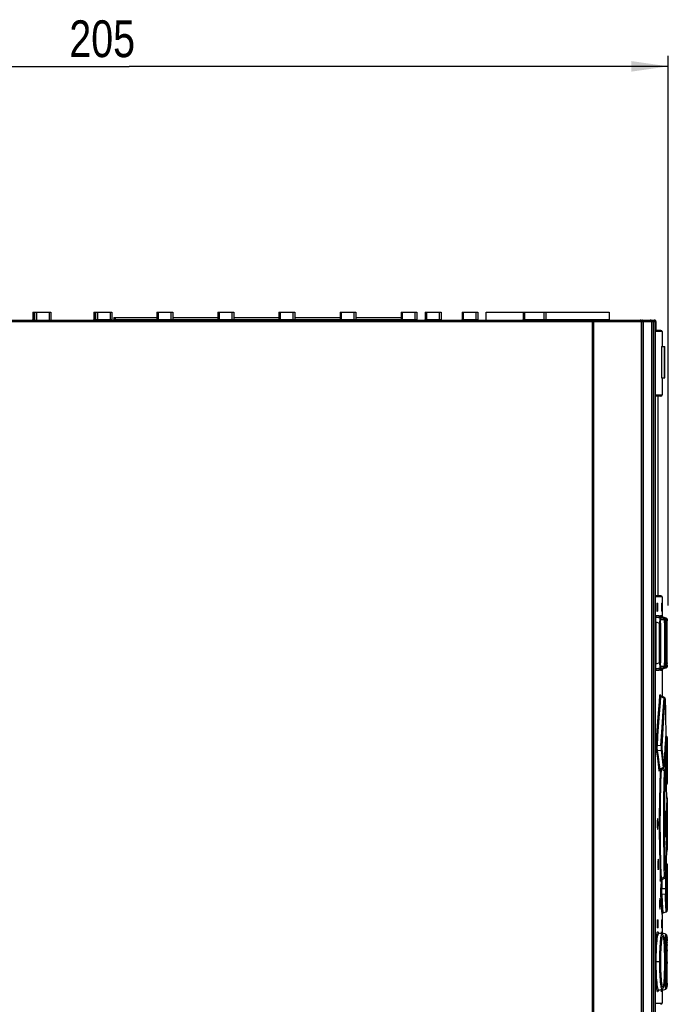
# Model space of a CAD drawing. Extents: x 0 to 594, y 0 to 420.
# Tile 14 of 41: x 258 to 319, y 218 to 312. Entities that reach past the tile are written whole.
import ezdxf

# ---------------------------------------------------------------- set-up
doc = ezdxf.new("R2010")
doc.units = 0
doc.header["$LTSCALE"] = 32.67
doc.layers.get('0').update_dxf_attribs({"linetype": 'CONTINUOUS'})
doc.styles.get("Standard").update_dxf_attribs({"font": 'txt', "width": 0.8})
doc.dimstyles.get("Standard").update_dxf_attribs({"dimtxt": 2.5, "dimasz": 2.5, "dimexe": 1.25, "dimexo": 0.625, "dimtad": 1, "dimcen": 2.5, "dimazin": 3, "dimtfac": 1, "dimtmove": 0, "dimatfit": 3})

# ---------------------------------------------------------------- blocks, each defined once
blk = doc.blocks.new('_FILLED')
at = {"color": 0, "linetype": 'BYBLOCK'}
blk.add_solid([(0, 0), (-1, 0.143), (-1, -0.143)], dxfattribs=at)
blk = doc.blocks.new('*D5')
at = {"color": 2, "linetype": 'CONTINUOUS'}
for p, q in [((216.973, 290.733), (216.973, 308.231)), ((319.473, 255.973), (319.473, 308.231)), ((216.973, 307.231), (268.223, 307.231)), ((319.473, 307.231), (268.223, 307.231))]:
    blk.add_line(p, q, dxfattribs=at)
at = {"color": 2, "linetype": 'CONTINUOUS', "xscale": 3.5, "yscale": 3.5, "zscale": 3.5, "rotation": 180}
blk.add_blockref('_FILLED', (216.973, 307.231), dxfattribs=at)
at = {"color": 2, "linetype": 'CONTINUOUS', "xscale": 3.5, "yscale": 3.5, "zscale": 3.5}
blk.add_blockref('_FILLED', (319.473, 307.231), dxfattribs=at)
at = {"color": 5, "linetype": 'CONTINUOUS', "width": 0.8}
blk.add_text('205', height=3.5, dxfattribs=at).set_placement((262.543, 308.106))

msp = doc.modelspace()

# ---------------------------------------------------------------- linework, layer by layer
at = {"color": 7, "linetype": 'CONTINUOUS'}
for p, q in [((259.073, 283.865), (259.073, 283.165)), ((259.073, 283.865), (260.773, 283.865)), ((259.273, 283.115), (259.273, 283.865)), ((260.773, 283.865), (260.773, 283.115)), ((264.873, 283.865), (264.873, 283.165)), ((264.873, 283.865), (266.573, 283.865)), ((265.073, 283.115), (265.073, 283.865)), ((266.573, 283.865), (266.573, 283.165)), ((270.873, 283.865), (270.873, 283.165)), ((270.873, 283.865), (272.373, 283.865)), ((272.373, 283.865), (272.373, 283.165)), ((276.673, 283.865), (276.673, 283.165)), ((276.673, 283.865), (278.173, 283.865)), ((278.173, 283.865), (278.173, 283.165)), ((282.473, 283.865), (282.473, 283.165)), ((282.473, 283.865), (283.973, 283.865)), ((283.973, 283.865), (283.973, 283.165)), ((288.273, 283.865), (288.273, 283.165)), ((288.273, 283.865), (289.773, 283.865)), ((289.773, 283.865), (289.773, 283.165)), ((294.073, 283.865), (294.073, 283.165)), ((294.073, 283.865), (295.573, 283.865)), ((295.573, 283.865), (295.573, 283.165)), ((296.373, 283.865), (296.373, 283.165)), ((296.373, 283.865), (297.873, 283.865)), ((297.873, 283.865), (297.873, 283.165)), ((299.873, 283.865), (299.873, 283.165)), ((299.873, 283.865), (301.373, 283.865)), ((301.373, 283.865), (301.373, 283.165)), ((302.173, 283.115), (302.173, 283.865)), ((302.173, 283.865), (313.847, 283.865)), ((305.673, 283.865), (305.673, 283.165)), ((313.849, 283.865), (313.849, 283.165)), ((218.973, 283.115), (318.164, 283.115)), ((266.788, 283.365), (266.788, 283.165)), ((266.788, 283.365), (270.873, 283.365)), ((272.373, 283.365), (276.673, 283.365)), ((278.173, 283.365), (282.473, 283.365)), ((283.973, 283.365), (288.273, 283.365)), ((289.773, 283.365), (294.073, 283.365)), ((316.924, 161.858), (316.924, 282.99)), ((317.893, 161.868), (317.893, 282.99)), ((318.203, 283.108), (318.164, 283.115)), ((318.26, 283.011), (318.261, 282.99)), ((318.261, 217.004), (318.261, 282.99)), ((318.283, 283.029), (318.265, 283.064)), ((318.289, 282.99), (318.283, 283.029)), ((318.289, 282.99), (318.289, 282.115)), ((318.778, 282.115), (318.261, 282.115)), ((318.878, 282.015), (318.878, 280.615)), ((318.828, 280.615), (318.828, 277.615)), ((318.828, 280.615), (319.128, 280.615)), ((319.128, 277.615), (319.128, 280.615)), ((318.828, 277.615), (319.128, 277.615)), ((318.878, 277.615), (318.878, 275.99)), ((318.778, 275.89), (318.261, 275.89)), ((318.503, 256.89), (318.503, 275.89)), ((318.778, 256.89), (318.261, 256.89)), ((318.878, 256.79), (318.878, 254.975)), ((318.396, 256.14), (318.395, 256.09)), ((318.395, 256.09), (318.395, 255.54)), ((318.403, 256.19), (318.486, 256.19)), ((318.442, 256.139), (318.439, 256.176)), ((318.443, 256.09), (318.442, 256.139)), ((318.442, 255.49), (318.443, 255.54)), ((318.443, 256.09), (318.443, 255.54)), ((318.493, 255.54), (318.493, 256.09)), ((318.814, 256.14), (318.813, 256.09)), ((318.813, 256.09), (318.813, 255.54)), ((318.816, 256.19), (318.844, 256.19)), ((318.845, 256.176), (318.844, 256.19)), ((318.845, 256.14), (318.845, 256.176)), ((318.846, 256.09), (318.845, 256.14)), ((318.845, 255.489), (318.846, 255.54)), ((318.846, 255.54), (318.846, 256.09)), ((318.349, 254.879), (318.703, 254.879)), ((318.665, 254.768), (318.349, 254.879)), ((318.486, 255.44), (318.403, 255.44)), ((319.002, 254.768), (318.704, 254.879)), ((318.815, 255.453), (318.816, 255.44)), ((318.844, 255.44), (318.816, 255.44)), ((318.853, 254.879), (318.97, 254.879)), ((319.161, 254.768), (318.853, 254.879)), ((319.272, 254.768), (318.97, 254.879)), ((319.042, 254.745), (319.001, 254.768)), ((319.372, 254.575), (319.372, 254.602)), ((319.119, 254.329), (319.119, 250.538)), ((319.373, 254.52), (319.372, 254.575)), ((319.373, 254.418), (319.373, 254.52)), ((319.373, 250.463), (319.373, 254.418)), ((318.349, 249.951), (318.665, 250.061)), ((318.703, 249.951), (318.349, 249.951)), ((319.002, 250.062), (318.704, 249.951)), ((318.853, 249.951), (319.161, 250.061)), ((318.97, 249.951), (318.853, 249.951)), ((318.916, 249.917), (318.936, 249.933)), ((318.936, 249.933), (318.96, 249.946)), ((318.96, 249.946), (318.97, 249.95)), ((319.272, 250.061), (318.97, 249.95)), ((319.001, 250.061), (319.041, 250.083)), ((319.372, 250.266), (319.373, 250.324)), ((319.373, 250.324), (319.373, 250.463)), ((318.619, 249.866), (318.618, 249.864)), ((318.878, 249.854), (318.878, 247.339)), ((318.701, 247.477), (318.699, 247.482)), ((319.108, 247.222), (318.773, 247.393)), ((319.195, 247.041), (319.194, 247.067)), ((319.197, 247.015), (319.195, 247.045)), ((319.197, 246.995), (319.197, 247.018)), ((319.28, 243.569), (319.251, 243.579)), ((319.269, 243.871), (319.271, 243.913)), ((319.271, 243.913), (319.272, 243.966)), ((319.378, 243.428), (319.375, 243.461)), ((319.378, 243.42), (319.377, 241.369)), ((319.11, 240.735), (319.148, 241.62)), ((319.377, 241.369), (319.373, 240.985)), ((319.373, 240.985), (319.373, 240.94)), ((319.373, 240.94), (319.373, 240.864)), ((319.378, 240.815), (319.378, 239.752)), ((318.677, 240.366), (318.687, 240.372)), ((318.687, 240.372), (319.018, 240.535)), ((319.155, 240.379), (318.941, 240.497)), ((319.271, 239.428), (319.239, 240.195)), ((319.378, 239.752), (319.358, 239.082)), ((319.301, 238.597), (319.271, 239.428)), ((319.289, 238.928), (319.305, 238.94)), ((319.358, 239.071), (319.358, 239.078)), ((319.358, 239.062), (319.358, 239.075)), ((319.324, 237.824), (319.301, 238.597)), ((319.326, 237.645), (319.314, 236.841)), ((319.378, 237.677), (319.377, 237.701)), ((319.378, 237.677), (319.378, 232.752)), ((319.261, 236.46), (319.26, 236.435)), ((319.263, 236.465), (319.261, 236.46)), ((319.263, 236.463), (319.263, 236.465)), ((319.267, 234.065), (319.267, 236.365)), ((319.208, 235.144), (319.244, 234.377)), ((319.217, 235.471), (319.217, 234.958)), ((319.244, 234.377), (319.26, 233.994)), ((319.266, 234.019), (319.267, 234.065)), ((319.307, 234.388), (319.314, 233.589)), ((319.26, 233.994), (319.261, 233.969)), ((319.261, 233.969), (319.263, 233.965)), ((319.325, 232.638), (319.339, 232.651)), ((319.377, 232.734), (319.378, 232.752)), ((319.358, 231.347), (319.378, 230.678)), ((319.239, 230.234), (319.271, 231.007)), ((319.378, 230.678), (319.378, 229.615)), ((318.785, 229.843), (318.81, 229.86)), ((318.81, 229.86), (319.155, 230.05)), ((319.373, 229.565), (319.373, 229.515)), ((319.373, 229.515), (319.373, 229.465)), ((319.373, 229.465), (319.377, 229.061)), ((319.377, 229.061), (319.378, 227.009)), ((318.878, 226.61), (318.878, 224.862)), ((318.977, 226.751), (319.28, 226.861)), ((318.42, 226.04), (318.419, 225.99)), ((318.419, 225.99), (318.419, 225.44)), ((318.427, 226.09), (318.508, 226.09)), ((318.464, 226.04), (318.461, 226.076)), ((318.465, 225.99), (318.464, 226.04)), ((318.465, 225.99), (318.465, 225.44)), ((318.515, 225.44), (318.515, 225.99)), ((318.815, 226.04), (318.815, 225.99)), ((318.815, 225.99), (318.815, 225.44)), ((318.818, 226.09), (318.845, 226.09)), ((318.846, 226.076), (318.845, 226.09)), ((318.847, 226.04), (318.846, 226.076)), ((318.847, 225.99), (318.847, 226.04)), ((318.847, 225.44), (318.847, 225.99)), ((318.423, 225.353), (318.427, 225.34)), ((318.508, 225.34), (318.427, 225.34)), ((318.464, 225.39), (318.465, 225.44)), ((318.52, 224.865), (318.516, 224.872)), ((318.535, 224.851), (318.521, 224.865)), ((318.877, 224.717), (318.574, 224.827)), ((318.816, 225.353), (318.818, 225.34)), ((318.845, 225.34), (318.818, 225.34)), ((318.847, 225.389), (318.847, 225.44)), ((319.234, 224.718), (318.931, 224.828)), ((319.357, 224.286), (319.355, 224.361)), ((319.36, 224.2), (319.357, 224.286)), ((319.362, 224.101), (319.36, 224.2)), ((319.365, 223.926), (319.362, 224.101)), ((319.369, 223.644), (319.365, 223.926)), ((319.372, 223.119), (319.369, 223.644)), ((319.374, 221.935), (319.372, 223.119)), ((319.137, 222.208), (319.134, 222.557)), ((319.137, 222.014), (319.137, 222.208)), ((319.371, 221.001), (319.374, 221.935)), ((319.368, 220.534), (319.371, 221.001)), ((319.358, 219.957), (319.36, 220.056)), ((319.36, 220.056), (319.363, 220.171)), ((319.363, 220.171), (319.365, 220.303)), ((319.365, 220.303), (319.368, 220.534)), ((318.574, 219.402), (318.877, 219.512)), ((318.878, 219.367), (318.878, 218.165)), ((318.932, 219.401), (319.234, 219.511))]:
    msp.add_line(p, q, dxfattribs=at)
at = {"color": 9, "linetype": 'CONTINUOUS'}
for p, q in [((259.223, 283.115), (259.223, 283.865)), ((259.423, 283.865), (259.423, 283.115)), ((260.623, 283.865), (260.623, 283.115)), ((265.023, 283.115), (265.023, 283.865)), ((265.223, 283.865), (265.223, 283.115)), ((266.423, 283.865), (266.423, 283.115)), ((271.023, 283.115), (271.023, 283.865)), ((272.223, 283.115), (272.223, 283.865)), ((276.823, 283.115), (276.823, 283.865)), ((278.023, 283.115), (278.023, 283.865)), ((282.623, 283.115), (282.623, 283.865)), ((283.823, 283.115), (283.823, 283.865)), ((288.423, 283.115), (288.423, 283.865)), ((289.623, 283.115), (289.623, 283.865)), ((294.223, 283.115), (294.223, 283.865)), ((295.423, 283.115), (295.423, 283.865)), ((296.523, 283.115), (296.523, 283.865)), ((297.723, 283.115), (297.723, 283.865)), ((300.023, 283.115), (300.023, 283.865)), ((301.223, 283.115), (301.223, 283.865)), ((305.823, 283.115), (305.823, 283.865)), ((307.687, 283.115), (307.687, 283.865)), ((307.829, 283.865), (307.829, 283.165)), ((218.973, 282.99), (318.289, 282.99)), ((259.073, 283.165), (259.273, 283.165)), ((264.873, 283.165), (266.573, 283.165)), ((266.788, 283.165), (295.573, 283.165)), ((266.938, 283.115), (266.938, 283.365)), ((296.373, 283.165), (297.873, 283.165)), ((299.873, 283.165), (301.373, 283.165)), ((305.673, 283.165), (313.847, 283.165)), ((312.23, 283.115), (312.23, 161.816)), ((312.35, 282.99), (312.35, 161.819)), ((316.905, 283.054), (316.898, 283.064)), ((316.923, 282.99), (316.922, 283.002)), ((317.046, 282.99), (317.046, 161.867)), ((317.086, 282.99), (317.086, 161.868)), ((318.057, 161.771), (318.057, 283.115)), ((318.175, 283.108), (318.136, 283.115)), ((318.164, 283.111), (318.164, 283.115)), ((318.209, 283.091), (318.175, 283.108)), ((318.181, 282.99), (318.181, 161.771)), ((318.237, 283.063), (318.209, 283.091)), ((318.254, 283.028), (318.237, 283.063)), ((318.261, 282.99), (318.254, 283.028)), ((318.878, 282.015), (318.261, 282.015)), ((318.835, 280.615), (318.835, 277.615)), ((319.085, 280.615), (319.085, 277.615)), ((318.265, 275.817), (318.269, 275.866)), ((318.305, 275.99), (318.878, 275.99)), ((318.283, 256.847), (318.292, 256.839)), ((318.292, 256.839), (318.305, 256.79)), ((318.878, 256.79), (318.305, 256.79)), ((318.493, 256.09), (318.443, 256.09)), ((318.443, 255.54), (318.493, 255.54)), ((318.846, 256.09), (318.813, 256.09)), ((318.813, 255.54), (318.846, 255.54)), ((318.261, 255.019), (318.605, 255.019)), ((318.605, 255.02), (318.617, 254.96)), ((318.617, 254.96), (318.651, 254.91)), ((318.651, 254.91), (318.703, 254.879)), ((319, 254.768), (318.665, 254.768)), ((318.703, 254.879), (318.703, 254.879)), ((318.737, 254.866), (318.739, 254.909)), ((318.739, 254.909), (318.746, 254.991)), ((318.746, 254.991), (318.754, 255.02)), ((318.754, 255.02), (318.871, 255.02)), ((318.767, 254.959), (318.754, 255.02)), ((319.098, 254.627), (318.763, 254.627)), ((318.802, 254.91), (318.767, 254.959)), ((318.853, 254.879), (318.802, 254.91)), ((318.871, 255.02), (318.883, 254.961)), ((318.884, 254.96), (318.918, 254.911)), ((318.918, 254.911), (318.97, 254.879)), ((318.97, 254.879), (318.97, 254.879)), ((319.001, 254.768), (319, 254.768)), ((319, 254.768), (319.051, 254.736)), ((319.272, 254.769), (319.161, 254.768)), ((319.37, 254.628), (319.259, 254.628)), ((319.272, 254.768), (319.272, 254.769)), ((319.272, 254.769), (319.322, 254.737)), ((318.261, 254.43), (318.29, 254.43)), ((318.29, 254.43), (318.29, 250.399)), ((318.29, 254.43), (318.633, 254.309)), ((318.633, 250.52), (318.633, 254.309)), ((318.633, 254.309), (318.731, 254.309)), ((318.731, 254.309), (318.731, 250.52)), ((319.119, 254.329), (319.118, 254.291)), ((319.118, 254.291), (319.119, 254.291)), ((319.119, 254.314), (319.147, 254.304)), ((319.147, 250.526), (319.147, 254.304)), ((319.147, 254.304), (319.245, 254.304)), ((319.245, 254.304), (319.245, 250.526)), ((319.373, 254.427), (319.373, 254.418)), ((318.29, 250.399), (318.261, 250.399)), ((318.633, 250.52), (318.29, 250.399)), ((318.731, 250.52), (318.633, 250.52)), ((318.703, 249.951), (318.652, 249.919)), ((318.665, 250.061), (319, 250.061)), ((318.703, 249.95), (318.703, 249.951)), ((318.738, 249.924), (318.737, 249.963)), ((318.746, 249.84), (318.738, 249.924)), ((318.763, 250.202), (319.098, 250.202)), ((318.801, 249.918), (318.853, 249.951)), ((318.97, 249.951), (318.919, 249.919)), ((318.97, 249.95), (318.97, 249.951)), ((319, 250.061), (319.001, 250.061)), ((319.098, 250.202), (319.086, 250.143)), ((319.119, 250.538), (319.118, 250.538)), ((319.118, 250.538), (319.119, 250.512)), ((319.147, 250.526), (319.119, 250.516)), ((319.245, 250.526), (319.147, 250.526)), ((319.161, 250.061), (319.272, 250.061)), ((319.259, 250.202), (319.37, 250.202)), ((319.272, 250.061), (319.272, 250.061)), ((319.37, 250.202), (319.358, 250.143)), ((319.373, 250.295), (319.372, 250.266)), ((319.373, 250.532), (319.373, 250.463)), ((318.605, 249.81), (318.261, 249.81)), ((318.617, 249.87), (318.605, 249.81)), ((318.652, 249.919), (318.617, 249.87)), ((318.754, 249.81), (318.746, 249.84)), ((318.754, 249.81), (318.766, 249.868)), ((318.871, 249.81), (318.754, 249.81)), ((318.766, 249.868), (318.801, 249.918)), ((318.884, 249.87), (318.871, 249.81)), ((318.919, 249.919), (318.884, 249.87)), ((318.776, 247.337), (319.085, 247.178)), ((318.988, 245.959), (319.085, 247.178)), ((319.197, 246.99), (319.197, 247.015)), ((319.197, 246.99), (319.197, 246.995)), ((318.879, 244.386), (318.988, 245.959)), ((318.779, 242.677), (318.879, 244.386)), ((319.249, 245.087), (319.25, 245.063)), ((319.229, 242.641), (319.269, 243.374)), ((319.269, 243.88), (319.269, 243.871)), ((319.269, 243.88), (319.269, 243.871)), ((319.269, 243.374), (319.28, 243.568)), ((319.271, 244.139), (319.271, 244.135)), ((319.271, 244.139), (319.271, 244.135)), ((319.367, 243.237), (319.378, 243.428)), ((318.779, 242.677), (318.441, 242.633)), ((319.192, 241.874), (319.229, 242.641)), ((319.291, 241.762), (319.328, 242.517)), ((319.328, 242.517), (319.367, 243.237)), ((318.455, 242.188), (318.785, 242.228)), ((318.785, 242.228), (318.862, 241.677)), ((318.96, 241.797), (318.883, 242.348)), ((319.16, 241.894), (319.148, 241.62)), ((319.192, 241.874), (319.16, 241.874)), ((318.996, 240.574), (318.686, 240.421)), ((319.095, 240.695), (319.082, 240.645)), ((319.111, 240.76), (319.11, 240.735)), ((319.111, 240.754), (319.111, 240.76)), ((319.138, 241.385), (319.192, 241.383)), ((319.192, 241.383), (319.217, 240.592)), ((319.217, 240.592), (319.225, 240.294)), ((318.791, 239.825), (318.813, 240.434)), ((318.813, 240.434), (319.127, 240.257)), ((319.235, 240.235), (319.239, 240.188)), ((319.239, 240.188), (319.239, 240.195)), ((319.354, 239.109), (319.337, 239.9)), ((319.271, 239.428), (319.272, 239.399)), ((319.358, 239.078), (319.358, 239.082)), ((319.3, 238.61), (319.301, 238.597)), ((319.324, 237.824), (319.324, 237.82)), ((319.324, 237.824), (319.324, 237.82)), ((319.326, 237.75), (319.325, 237.769)), ((319.325, 237.587), (319.325, 237.584)), ((319.326, 237.666), (319.326, 237.75)), ((319.326, 237.645), (319.326, 237.666)), ((319.361, 236.36), (319.369, 237.06)), ((319.369, 237.06), (319.378, 237.677)), ((319.267, 236.365), (319.257, 236.365)), ((319.357, 235.51), (319.361, 236.36)), ((319.305, 235.215), (319.357, 235.215)), ((319.357, 234.922), (319.357, 235.51)), ((319.257, 234.065), (319.267, 234.065)), ((319.361, 234.072), (319.357, 234.922)), ((319.369, 233.371), (319.361, 234.072)), ((319.378, 232.752), (319.369, 233.371)), ((319.324, 232.609), (319.324, 232.605)), ((319.325, 232.845), (319.325, 232.842)), ((319.326, 232.765), (319.325, 232.843)), ((319.325, 232.664), (319.326, 232.68)), ((319.326, 232.726), (319.326, 232.765)), ((319.301, 231.837), (319.3, 231.82)), ((319.358, 231.347), (319.358, 231.351)), ((319.127, 230.172), (319.095, 231.196)), ((319.272, 231.03), (319.271, 231.007)), ((318.72, 229.803), (318.715, 229.91)), ((318.747, 229.878), (318.741, 229.778)), ((318.802, 229.855), (318.776, 229.134)), ((319.127, 230.172), (318.813, 229.995)), ((319.217, 229.837), (319.192, 229.046)), ((319.225, 230.135), (319.217, 229.837)), ((319.228, 230.203), (319.226, 230.256)), ((319.239, 230.234), (319.239, 230.241)), ((319.29, 228.947), (319.316, 229.738)), ((319.192, 229.046), (318.875, 229.035)), ((318.877, 228.548), (319.192, 228.556)), ((318.919, 227.73), (318.877, 228.548)), ((319.31, 228.265), (319.291, 228.667)), ((318.977, 226.751), (318.919, 227.73)), ((319.28, 226.861), (319.245, 227.484)), ((319.344, 227.616), (319.31, 228.265)), ((319.378, 227.002), (319.344, 227.616)), ((318.515, 225.99), (318.465, 225.99)), ((318.847, 225.99), (318.815, 225.99)), ((318.465, 225.44), (318.515, 225.44)), ((318.799, 224.745), (318.809, 224.849)), ((318.815, 225.44), (318.847, 225.44)), ((319.359, 224.245), (319.36, 224.2)), ((319.365, 223.957), (319.365, 223.926)), ((319.367, 223.747), (319.369, 223.644)), ((318.786, 223.256), (318.8, 223.51)), ((319.126, 223.047), (319.127, 222.985)), ((319.371, 223.257), (319.372, 223.119)), ((318.76, 222.115), (318.261, 222.115)), ((319.132, 222.726), (319.132, 222.699)), ((319.135, 222.407), (319.137, 222.208)), ((319.136, 222.115), (319.137, 222.014)), ((319.247, 222.115), (319.137, 222.115)), ((319.374, 222.115), (319.374, 221.935)), ((318.702, 220.636), (318.688, 220.904)), ((319.127, 221.242), (319.126, 221.177)), ((319.132, 221.528), (319.132, 221.498)), ((319.361, 220.087), (319.36, 220.056)), ((318.53, 219.38), (318.507, 219.303)), ((318.809, 219.379), (318.799, 219.484)), ((318.907, 219.515), (318.906, 219.528)), ((318.261, 218.165), (318.878, 218.165))]:
    msp.add_line(p, q, dxfattribs=at)
for points in [[(265.15, 283.134), (265.141, 283.136), (265.131, 283.138), (265.119, 283.14), (265.107, 283.141), (265.094, 283.142), (265.083, 283.143), (265.073, 283.143)], [(265.174, 283.127), (265.167, 283.13), (265.159, 283.132), (265.15, 283.134)], [(307.876, 283.115), (307.858, 283.118), (307.842, 283.129), (307.832, 283.145), (307.829, 283.165)], [(312.23, 283.115), (312.25, 283.113), (312.271, 283.107), (312.292, 283.096), (312.313, 283.08), (312.331, 283.057), (312.344, 283.026), (312.35, 282.99)], [(313.897, 283.115), (313.878, 283.118), (313.862, 283.129), (313.851, 283.145), (313.847, 283.165)], [(316.844, 283.106), (316.831, 283.11), (316.816, 283.113), (316.798, 283.115)], [(316.879, 283.085), (316.868, 283.093), (316.856, 283.1), (316.844, 283.106)], [(316.898, 283.065), (316.889, 283.075), (316.879, 283.085)], [(316.917, 283.029), (316.912, 283.042), (316.905, 283.054)], [(316.922, 283.003), (316.92, 283.016), (316.917, 283.029)], [(317.086, 282.99), (317.085, 283.005), (317.083, 283.018), (317.08, 283.031), (317.075, 283.043), (317.069, 283.054), (317.061, 283.065), (317.053, 283.075), (317.044, 283.085), (317.034, 283.092), (317.023, 283.099), (317.012, 283.105), (316.999, 283.11), (316.983, 283.113), (316.964, 283.115)], [(317.046, 282.99), (317.046, 283.005), (317.044, 283.018), (317.042, 283.031), (317.039, 283.043), (317.034, 283.054), (317.03, 283.065), (317.024, 283.075), (317.018, 283.085), (317.011, 283.092), (317.004, 283.099), (316.996, 283.105), (316.987, 283.11), (316.977, 283.113), (316.964, 283.115)], [(318.057, 283.115), (318.095, 283.108), (318.13, 283.091), (318.157, 283.063), (318.175, 283.028), (318.181, 282.99)], [(318.269, 275.866), (318.286, 275.958), (318.305, 275.99)], [(318.305, 275.99), (318.29, 275.938), (318.283, 275.931)], [(318.305, 256.79), (318.286, 256.821), (318.269, 256.913)], [(318.349, 254.879), (318.298, 254.911), (318.263, 254.96), (318.261, 254.97)], [(318.29, 254.43), (318.284, 254.515), (318.282, 254.593), (318.283, 254.663), (318.287, 254.725), (318.293, 254.778), (318.303, 254.821), (318.315, 254.854), (318.331, 254.874), (318.349, 254.879)], [(318.605, 255.019), (318.617, 254.989), (318.62, 254.959)], [(318.665, 254.768), (318.665, 254.74), (318.662, 254.674), (318.655, 254.573), (318.645, 254.449), (318.633, 254.309)], [(318.763, 254.627), (318.751, 254.686), (318.716, 254.735), (318.665, 254.768)], [(318.731, 254.309), (318.734, 254.436), (318.74, 254.536), (318.75, 254.602), (318.763, 254.627)], [(318.828, 254.832), (318.834, 254.861), (318.853, 254.879)], [(319.051, 254.736), (319.086, 254.687), (319.098, 254.627)], [(319.098, 254.627), (319.106, 254.601), (319.113, 254.531), (319.114, 254.519)], [(319.161, 254.768), (319.167, 254.741), (319.169, 254.674), (319.165, 254.572), (319.158, 254.446), (319.147, 254.304)], [(319.259, 254.627), (319.247, 254.686), (319.213, 254.736), (319.161, 254.768)], [(319.245, 254.304), (319.246, 254.433), (319.249, 254.536), (319.254, 254.603), (319.259, 254.628)], [(319.323, 254.737), (319.358, 254.687), (319.37, 254.628)], [(319.37, 254.628), (319.372, 254.602), (319.372, 254.575)], [(319.116, 254.477), (319.117, 254.424), (319.118, 254.381)], [(319.373, 254.54), (319.373, 254.532), (319.373, 254.52)], [(318.261, 249.86), (318.263, 249.868), (318.297, 249.918), (318.349, 249.951)], [(318.349, 249.951), (318.331, 249.955), (318.315, 249.975), (318.303, 250.008), (318.293, 250.051), (318.287, 250.104), (318.283, 250.166), (318.282, 250.236), (318.284, 250.314), (318.29, 250.399)], [(318.633, 250.52), (318.645, 250.377), (318.655, 250.253), (318.662, 250.153), (318.665, 250.088), (318.665, 250.061)], [(318.665, 250.061), (318.715, 250.093), (318.75, 250.142), (318.763, 250.202)], [(318.763, 250.202), (318.75, 250.228), (318.74, 250.297), (318.734, 250.397), (318.731, 250.52)], [(318.853, 249.951), (318.833, 249.97), (318.828, 249.997)], [(319.086, 250.143), (319.052, 250.094), (319, 250.061)], [(319.108, 250.232), (319.106, 250.227), (319.098, 250.202)], [(319.115, 250.329), (319.113, 250.296), (319.111, 250.26)], [(319.118, 250.463), (319.117, 250.403), (319.116, 250.37)], [(319.147, 250.526), (319.158, 250.38), (319.166, 250.254), (319.169, 250.153), (319.167, 250.087), (319.161, 250.061)], [(319.161, 250.061), (319.212, 250.092), (319.247, 250.141), (319.259, 250.202)], [(319.259, 250.202), (319.254, 250.228), (319.249, 250.297), (319.246, 250.399), (319.245, 250.526)], [(319.358, 250.143), (319.324, 250.093), (319.272, 250.061)], [(319.372, 250.251), (319.372, 250.226), (319.37, 250.202)], [(318.62, 249.87), (318.616, 249.838), (318.605, 249.81)], [(318.342, 242.705), (318.396, 243.641), (318.452, 244.53), (318.51, 245.362), (318.568, 246.13), (318.624, 246.829), (318.678, 247.456)], [(318.608, 245.264), (318.666, 246.024), (318.723, 246.716), (318.776, 247.337)], [(318.678, 247.456), (318.685, 247.514), (318.693, 247.524), (318.7, 247.485), (318.701, 247.476)], [(318.678, 247.456), (318.691, 247.407), (318.725, 247.365), (318.776, 247.337)], [(318.776, 247.337), (318.772, 247.383), (318.773, 247.393)], [(319.108, 247.222), (319.102, 247.219), (319.085, 247.178)], [(319.085, 247.178), (319.135, 247.151), (319.17, 247.109), (319.184, 247.059)], [(318.878, 242.604), (318.976, 244.28), (319.086, 245.841), (319.184, 247.06)], [(319.195, 247.045), (319.194, 247.05), (319.191, 247.083), (319.187, 247.086), (319.184, 247.06)], [(318.441, 242.633), (318.494, 243.563), (318.551, 244.442), (318.608, 245.264)], [(319.271, 243.913), (319.271, 243.93), (319.272, 243.995)], [(319.272, 243.995), (319.272, 244.067), (319.272, 244.085)], [(318.357, 242.068), (318.346, 242.166), (318.339, 242.287), (318.336, 242.428), (318.337, 242.569), (318.342, 242.705)], [(318.441, 242.633), (318.392, 242.65), (318.357, 242.676), (318.342, 242.705)], [(318.455, 242.188), (318.441, 242.224), (318.431, 242.266), (318.424, 242.312), (318.42, 242.361), (318.418, 242.412), (318.419, 242.465), (318.423, 242.519), (318.43, 242.576), (318.441, 242.633)], [(318.779, 242.677), (318.79, 242.555), (318.794, 242.43), (318.793, 242.316), (318.785, 242.228)], [(318.878, 242.604), (318.863, 242.633), (318.828, 242.659), (318.779, 242.677)], [(318.883, 242.348), (318.878, 242.4), (318.875, 242.465), (318.875, 242.535), (318.878, 242.604)], [(318.357, 242.068), (318.37, 242.117), (318.405, 242.159), (318.455, 242.188)], [(318.357, 242.068), (318.441, 241.479), (318.518, 240.89), (318.588, 240.301)], [(318.686, 240.421), (318.617, 241.01), (318.54, 241.599), (318.455, 242.188)], [(318.785, 242.228), (318.834, 242.256), (318.869, 242.298), (318.883, 242.348)], [(318.862, 241.677), (318.932, 241.126), (318.996, 240.574)], [(319.095, 240.695), (319.031, 241.246), (318.96, 241.797)], [(319.291, 241.762), (319.278, 241.809), (319.243, 241.848), (319.192, 241.874)], [(319.192, 241.874), (319.206, 241.765), (319.21, 241.634), (319.205, 241.501), (319.192, 241.383)], [(319.29, 241.482), (319.288, 241.553), (319.288, 241.628), (319.289, 241.701), (319.291, 241.762)], [(319.082, 240.645), (319.047, 240.603), (318.996, 240.574)], [(318.996, 240.574), (319.013, 240.537), (319.018, 240.535)], [(319.107, 240.705), (319.103, 240.675), (319.099, 240.671), (319.095, 240.695)], [(319.192, 241.383), (319.242, 241.406), (319.277, 241.44), (319.29, 241.482)], [(319.337, 239.9), (319.316, 240.691), (319.29, 241.482)], [(318.686, 240.421), (318.636, 240.393), (318.602, 240.351), (318.588, 240.3)], [(318.621, 240.351), (318.614, 240.273), (318.605, 240.238), (318.596, 240.249), (318.588, 240.301)], [(318.71, 240.383), (318.693, 239.905), (318.672, 239.249), (318.654, 238.559), (318.639, 237.842), (318.627, 237.106), (318.619, 236.357), (318.615, 235.599), (318.615, 234.835), (318.619, 234.074), (318.627, 233.323), (318.639, 232.589), (318.654, 231.875), (318.672, 231.184), (318.693, 230.527), (318.715, 229.91)], [(318.687, 240.372), (318.685, 240.376), (318.686, 240.421)], [(318.813, 229.995), (318.791, 230.604), (318.77, 231.25), (318.752, 231.928), (318.737, 232.632), (318.725, 233.354), (318.717, 234.09), (318.713, 234.837), (318.713, 235.587), (318.717, 236.333), (318.725, 237.071), (318.737, 237.795), (318.752, 238.5), (318.77, 239.179), (318.791, 239.825)], [(319.06, 237.643), (319.09, 239.03), (319.127, 240.257)], [(319.155, 240.379), (319.155, 240.378), (319.146, 240.342), (319.127, 240.257)], [(319.127, 240.257), (319.177, 240.238), (319.212, 240.208), (319.226, 240.173)], [(319.226, 230.256), (319.193, 231.295), (319.166, 232.423), (319.146, 233.696), (319.138, 234.967), (319.142, 236.285), (319.158, 237.58), (319.188, 238.948), (319.226, 240.173)], [(319.226, 240.173), (319.229, 240.227), (319.232, 240.248), (319.235, 240.235)], [(319.354, 239.109), (319.342, 239.067), (319.307, 239.033), (319.285, 239.023)], [(319.354, 239.109), (319.356, 239.064), (319.357, 239.055), (319.358, 239.082)], [(319.095, 231.196), (319.068, 232.326), (319.048, 233.631), (319.04, 234.942), (319.044, 236.307), (319.06, 237.643)], [(319.285, 231.407), (319.306, 231.397), (319.341, 231.363), (319.354, 231.321)], [(319.316, 229.738), (319.337, 230.529), (319.354, 231.321)], [(319.358, 231.347), (319.357, 231.375), (319.356, 231.365), (319.354, 231.321)], [(318.813, 229.995), (318.763, 229.975), (318.728, 229.945), (318.715, 229.91)], [(318.741, 229.778), (318.734, 229.732), (318.727, 229.741), (318.72, 229.803)], [(318.81, 229.86), (318.806, 229.863), (318.805, 229.878), (318.805, 229.905), (318.808, 229.943), (318.813, 229.995)], [(318.875, 229.035), (318.905, 229.877), (318.906, 229.913)], [(319.226, 230.256), (319.212, 230.221), (319.177, 230.192), (319.127, 230.172)], [(319.127, 230.172), (319.143, 230.099), (319.152, 230.058), (319.155, 230.05)], [(319.239, 230.241), (319.235, 230.193), (319.232, 230.182), (319.228, 230.203)], [(318.778, 228.438), (318.774, 228.562), (318.771, 228.705), (318.771, 228.859), (318.773, 229.005), (318.776, 229.134)], [(318.875, 229.035), (318.825, 229.057), (318.79, 229.092), (318.776, 229.133)], [(318.778, 228.438), (318.791, 228.483), (318.825, 228.522), (318.877, 228.548)], [(318.878, 226.611), (318.856, 226.979), (318.821, 227.604), (318.778, 228.438)], [(318.877, 228.548), (318.866, 228.595), (318.858, 228.646), (318.852, 228.7), (318.85, 228.755), (318.85, 228.812), (318.852, 228.868), (318.857, 228.925), (318.864, 228.981), (318.875, 229.035)], [(319.192, 229.046), (319.205, 228.926), (319.21, 228.792), (319.206, 228.662), (319.192, 228.556)], [(319.29, 228.947), (319.277, 228.988), (319.243, 229.023), (319.192, 229.046)], [(319.192, 228.556), (319.243, 228.581), (319.277, 228.62), (319.291, 228.667)], [(319.245, 227.484), (319.212, 228.146), (319.192, 228.556)], [(319.291, 228.667), (319.289, 228.731), (319.288, 228.804), (319.289, 228.879), (319.29, 228.947)], [(318.261, 223.596), (318.266, 223.675), (318.284, 223.943), (318.305, 224.186), (318.328, 224.4), (318.352, 224.583), (318.378, 224.734), (318.404, 224.849), (318.43, 224.926), (318.457, 224.964), (318.482, 224.965), (318.506, 224.926), (318.527, 224.859)], [(318.319, 222.115), (318.321, 222.431), (318.327, 222.74), (318.336, 223.041), (318.348, 223.329), (318.364, 223.603), (318.382, 223.856), (318.403, 224.087), (318.426, 224.29), (318.45, 224.464), (318.476, 224.607), (318.502, 224.715), (318.529, 224.788), (318.555, 224.824), (318.574, 224.827)], [(318.688, 223.322), (318.702, 223.592), (318.719, 223.839), (318.737, 224.061), (318.758, 224.255), (318.779, 224.418), (318.802, 224.547), (318.825, 224.641), (318.848, 224.698), (318.872, 224.718), (318.877, 224.717)], [(318.809, 224.849), (318.819, 224.926), (318.828, 224.965), (318.836, 224.965), (318.844, 224.927), (318.845, 224.915)], [(318.906, 224.701), (318.908, 224.724), (318.927, 224.824), (318.931, 224.828)], [(319.161, 223.324), (319.167, 223.594), (319.174, 223.842), (319.182, 224.064), (319.191, 224.257), (319.2, 224.419), (319.208, 224.548), (319.217, 224.642), (319.226, 224.699), (319.234, 224.718)], [(318.8, 223.51), (318.817, 223.746), (318.835, 223.956), (318.856, 224.139), (318.878, 224.294), (318.901, 224.418), (318.923, 224.505), (318.947, 224.559), (318.97, 224.577), (318.992, 224.559), (319.014, 224.506), (319.034, 224.418), (319.053, 224.294), (319.07, 224.139)], [(319.079, 224.052), (319.085, 223.956), (319.086, 223.953)], [(319.093, 223.847), (319.099, 223.746), (319.1, 223.733)], [(319.247, 222.115), (319.248, 222.41), (319.25, 222.701), (319.254, 222.987), (319.259, 223.259), (319.266, 223.513), (319.273, 223.748), (319.281, 223.958), (319.289, 224.141), (319.298, 224.296), (319.307, 224.419), (319.316, 224.506), (319.324, 224.559), (319.332, 224.577), (319.34, 224.559), (319.346, 224.506), (319.347, 224.498)], [(319.349, 224.475), (319.352, 224.418), (319.353, 224.393)], [(319.356, 224.325), (319.357, 224.295), (319.357, 224.286)], [(319.361, 224.152), (319.361, 224.14), (319.362, 224.101)], [(318.662, 222.115), (318.663, 222.429), (318.668, 222.736), (318.677, 223.034), (318.688, 223.322)], [(318.76, 222.115), (318.761, 222.409), (318.766, 222.7), (318.775, 222.985), (318.786, 223.256)], [(319.106, 223.61), (319.11, 223.511), (319.112, 223.48)], [(319.117, 223.343), (319.12, 223.257), (319.122, 223.198)], [(319.149, 222.115), (319.15, 222.43), (319.152, 222.737), (319.156, 223.036), (319.161, 223.324)], [(318.574, 219.402), (318.554, 219.406), (318.528, 219.443), (318.502, 219.516), (318.476, 219.624), (318.45, 219.767), (318.426, 219.941), (318.403, 220.144), (318.382, 220.373), (318.364, 220.626), (318.348, 220.898), (318.336, 221.187), (318.327, 221.489), (318.321, 221.799), (318.319, 222.115)], [(318.688, 220.904), (318.677, 221.19), (318.669, 221.49), (318.664, 221.799), (318.662, 222.115)], [(318.8, 220.72), (318.786, 220.975), (318.775, 221.247), (318.766, 221.532), (318.761, 221.823), (318.76, 222.115)], [(319.167, 220.633), (319.161, 220.902), (319.156, 221.189), (319.152, 221.489), (319.15, 221.798), (319.149, 222.115)], [(319.339, 219.669), (319.332, 219.652), (319.324, 219.67), (319.316, 219.723), (319.307, 219.812), (319.298, 219.935), (319.289, 220.091), (319.281, 220.274), (319.273, 220.484), (319.265, 220.719), (319.259, 220.974), (319.254, 221.245), (319.25, 221.53), (319.248, 221.822), (319.247, 222.115)], [(319.122, 221.026), (319.12, 220.971), (319.117, 220.882)], [(319.136, 221.838), (319.135, 221.819), (319.134, 221.666)], [(318.507, 219.303), (318.482, 219.265), (318.456, 219.265), (318.43, 219.303), (318.404, 219.38), (318.378, 219.495), (318.352, 219.646), (318.328, 219.83), (318.305, 220.044), (318.284, 220.286), (318.266, 220.553), (318.261, 220.633)], [(318.877, 219.512), (318.872, 219.511), (318.849, 219.53), (318.826, 219.587), (318.802, 219.68), (318.78, 219.809), (318.758, 219.972), (318.737, 220.167), (318.719, 220.389), (318.702, 220.636)], [(319.07, 220.089), (319.053, 219.934), (319.034, 219.811), (319.014, 219.723), (318.992, 219.67), (318.97, 219.652), (318.947, 219.67), (318.924, 219.724), (318.9, 219.812), (318.877, 219.936), (318.855, 220.092), (318.835, 220.275), (318.816, 220.485), (318.8, 220.72)], [(319.086, 220.273), (319.085, 220.271), (319.079, 220.175)], [(319.1, 220.493), (319.099, 220.481), (319.093, 220.379)], [(319.112, 220.745), (319.11, 220.717), (319.106, 220.615)], [(319.234, 219.511), (319.226, 219.53), (319.217, 219.586), (319.209, 219.679), (319.2, 219.808), (319.191, 219.971), (319.182, 220.165), (319.174, 220.387), (319.167, 220.633)], [(319.359, 220.004), (319.357, 219.932), (319.355, 219.873)], [(318.845, 219.315), (318.844, 219.303), (318.836, 219.265), (318.828, 219.265), (318.819, 219.303), (318.809, 219.379)], [(318.932, 219.401), (318.926, 219.406), (318.917, 219.442), (318.907, 219.515)], [(319.348, 219.747), (319.346, 219.722), (319.343, 219.683)], [(319.353, 219.836), (319.352, 219.809), (319.35, 219.774)]]:
    msp.add_lwpolyline(points, dxfattribs=at)
at = {"color": 7, "linetype": 'CONTINUOUS'}
for points in [[(316.924, 282.99), (316.919, 283.025), (316.902, 283.06), (316.875, 283.089), (316.84, 283.108), (316.798, 283.115)], [(317.893, 282.99), (317.888, 283.026), (317.873, 283.055), (317.854, 283.078), (317.831, 283.094), (317.806, 283.106), (317.781, 283.112), (317.756, 283.115)], [(318.136, 283.115), (318.172, 283.109), (318.204, 283.095), (318.23, 283.073), (318.249, 283.044), (318.26, 283.011)], [(318.265, 283.064), (318.238, 283.091), (318.203, 283.108)], [(318.261, 275.783), (318.264, 275.814), (318.268, 275.846), (318.272, 275.873)], [(318.272, 275.873), (318.275, 275.896), (318.279, 275.914), (318.282, 275.927), (318.284, 275.935), (318.284, 275.936)], [(318.272, 256.906), (318.268, 256.935), (318.264, 256.97), (318.261, 256.997)], [(318.285, 256.843), (318.284, 256.844), (318.282, 256.851), (318.279, 256.863), (318.276, 256.882), (318.272, 256.906)], [(318.395, 255.54), (318.396, 255.489), (318.399, 255.453), (318.403, 255.44)], [(318.403, 256.19), (318.399, 256.176), (318.396, 256.14)], [(318.493, 256.09), (318.492, 256.14), (318.49, 256.176), (318.486, 256.19)], [(318.486, 255.44), (318.49, 255.453), (318.492, 255.489), (318.493, 255.54)], [(318.813, 255.54), (318.814, 255.489), (318.815, 255.453)], [(318.816, 256.19), (318.815, 256.176), (318.814, 256.14)], [(318.436, 255.44), (318.439, 255.453), (318.442, 255.49)], [(318.663, 254.901), (318.64, 254.925), (318.625, 254.947), (318.619, 254.962), (318.618, 254.965)], [(318.703, 254.879), (318.696, 254.881), (318.663, 254.901)], [(318.844, 255.44), (318.845, 255.453), (318.845, 255.489)], [(318.901, 254.93), (318.89, 254.947), (318.882, 254.965), (318.876, 254.983), (318.873, 254.996), (318.873, 255.002), (318.873, 255.003)], [(318.933, 254.898), (318.915, 254.914), (318.901, 254.93)], [(318.97, 254.879), (318.958, 254.884), (318.933, 254.898)], [(319.098, 254.657), (319.089, 254.683), (319.072, 254.714), (319.042, 254.745)], [(319.114, 254.519), (319.112, 254.556), (319.109, 254.587), (319.106, 254.613), (319.103, 254.636), (319.098, 254.657)], [(319.362, 254.678), (319.352, 254.7), (319.338, 254.72), (319.32, 254.739), (319.299, 254.755)], [(319.372, 254.602), (319.371, 254.612), (319.371, 254.621), (319.371, 254.628), (319.37, 254.635), (319.37, 254.644), (319.367, 254.658), (319.362, 254.678)], [(319.119, 254.329), (319.118, 254.381), (319.117, 254.431), (319.116, 254.477), (319.114, 254.519)], [(318.618, 249.864), (318.62, 249.869), (318.626, 249.884), (318.64, 249.905), (318.663, 249.928)], [(318.663, 249.928), (318.696, 249.948), (318.703, 249.95)], [(319.041, 250.083), (319.07, 250.112), (319.087, 250.142), (319.097, 250.167), (319.102, 250.188), (319.105, 250.209), (319.108, 250.232)], [(319.108, 250.232), (319.111, 250.26), (319.113, 250.292), (319.115, 250.329)], [(319.115, 250.329), (319.116, 250.37), (319.117, 250.415), (319.118, 250.463), (319.119, 250.512), (319.119, 250.538)], [(319.299, 250.074), (319.321, 250.09), (319.339, 250.109), (319.353, 250.131), (319.362, 250.153), (319.368, 250.173), (319.37, 250.186), (319.37, 250.195), (319.371, 250.201), (319.371, 250.208), (319.371, 250.217), (319.372, 250.226), (319.372, 250.238), (319.372, 250.266)], [(318.873, 249.827), (318.873, 249.826), (318.873, 249.827), (318.873, 249.832), (318.875, 249.844), (318.881, 249.862)], [(318.881, 249.862), (318.89, 249.881), (318.901, 249.899), (318.916, 249.917)], [(318.773, 247.393), (318.768, 247.395), (318.739, 247.417), (318.718, 247.441), (318.706, 247.463), (318.701, 247.477)], [(319.15, 247.189), (319.124, 247.212), (319.108, 247.222)], [(319.181, 247.139), (319.168, 247.165), (319.149, 247.191), (319.123, 247.213), (319.108, 247.222)], [(319.194, 247.067), (319.192, 247.084), (319.191, 247.099), (319.187, 247.117), (319.181, 247.139)], [(319.194, 247.063), (319.193, 247.081), (319.191, 247.097), (319.188, 247.115)], [(319.271, 244.139), (319.25, 245.063), (319.224, 246.064), (319.197, 246.995)], [(319.148, 241.62), (319.19, 242.479), (319.232, 243.248), (319.269, 243.871)], [(319.272, 243.966), (319.272, 244.025), (319.272, 244.085), (319.271, 244.139)], [(319.375, 243.461), (319.36, 243.499), (319.335, 243.533), (319.301, 243.559), (319.28, 243.568)], [(319.018, 240.535), (319.032, 240.543), (319.059, 240.565)], [(319.059, 240.565), (319.079, 240.59), (319.093, 240.617), (319.1, 240.642), (319.104, 240.662), (319.106, 240.682)], [(319.106, 240.682), (319.108, 240.706), (319.11, 240.735)], [(319.373, 240.864), (319.373, 240.828), (319.374, 240.815)], [(318.614, 240.288), (318.614, 240.286), (318.614, 240.288), (318.618, 240.298), (318.628, 240.318), (318.647, 240.343), (318.677, 240.366)], [(319.229, 240.284), (319.221, 240.307), (319.208, 240.331), (319.188, 240.355), (319.161, 240.376), (319.155, 240.379)], [(319.237, 240.228), (319.235, 240.248), (319.233, 240.265), (319.229, 240.284)], [(319.239, 240.195), (319.238, 240.206), (319.237, 240.228)], [(319.289, 238.928), (319.304, 238.939), (319.321, 238.956)], [(319.305, 238.94), (319.321, 238.957), (319.335, 238.975)], [(319.321, 238.956), (319.334, 238.973), (319.344, 238.992), (319.351, 239.01), (319.354, 239.027), (319.356, 239.039)], [(319.335, 238.975), (319.344, 238.993), (319.351, 239.012), (319.355, 239.028), (319.356, 239.04), (319.357, 239.048)], [(319.357, 239.048), (319.358, 239.056), (319.358, 239.065)], [(319.326, 237.645), (319.326, 237.707), (319.325, 237.769), (319.324, 237.824)], [(319.377, 237.701), (319.37, 237.727), (319.358, 237.754), (319.339, 237.778), (319.325, 237.791)], [(319.314, 236.841), (319.307, 236.041), (319.305, 235.215), (319.307, 234.388)], [(319.208, 235.285), (319.226, 235.669), (319.26, 236.435)], [(319.267, 236.365), (319.266, 236.41), (319.265, 236.446), (319.263, 236.463)], [(318.445, 235.647), (318.435, 235.535), (318.428, 235.386), (318.425, 235.215)], [(318.425, 235.215), (318.428, 235.044), (318.435, 234.895), (318.445, 234.783)], [(318.452, 235.214), (318.45, 235.384), (318.444, 235.535), (318.439, 235.584)], [(318.439, 234.845), (318.444, 234.893), (318.45, 235.044), (318.452, 235.215)], [(318.465, 235.714), (318.458, 235.707), (318.445, 235.647)], [(318.502, 235.215), (318.5, 235.385), (318.494, 235.534), (318.484, 235.647), (318.472, 235.707), (318.465, 235.714)], [(318.465, 234.715), (318.472, 234.722), (318.484, 234.782), (318.494, 234.894), (318.5, 235.044), (318.502, 235.215)], [(319.208, 235.285), (319.207, 235.265), (319.206, 235.24), (319.206, 235.215)], [(319.206, 235.215), (319.206, 235.189), (319.207, 235.165), (319.208, 235.144)], [(318.445, 234.783), (318.458, 234.722), (318.465, 234.715)], [(319.263, 233.965), (319.263, 233.966), (319.265, 233.984), (319.266, 234.019)], [(319.324, 232.611), (319.325, 232.664), (319.326, 232.726), (319.326, 232.788), (319.314, 233.589)], [(319.271, 231.007), (319.301, 231.837), (319.324, 232.611)], [(319.339, 232.651), (319.354, 232.671), (319.366, 232.691), (319.373, 232.713), (319.377, 232.734)], [(318.5, 231.795), (318.49, 231.682), (318.483, 231.533), (318.481, 231.362)], [(318.481, 231.362), (318.483, 231.192), (318.49, 231.042), (318.5, 230.93)], [(318.503, 231.362), (318.501, 231.532), (318.495, 231.683), (318.493, 231.712)], [(318.493, 231.012), (318.495, 231.041), (318.501, 231.192), (318.503, 231.362)], [(318.518, 231.862), (318.512, 231.854), (318.5, 231.795)], [(318.553, 231.362), (318.551, 231.532), (318.545, 231.682), (318.536, 231.794), (318.524, 231.854), (318.518, 231.862)], [(318.518, 230.862), (318.524, 230.87), (318.536, 230.929), (318.545, 231.042), (318.551, 231.191), (318.553, 231.362)], [(319.349, 231.424), (319.342, 231.442), (319.331, 231.46), (319.317, 231.477), (319.3, 231.493), (319.289, 231.501)], [(319.358, 231.351), (319.358, 231.36), (319.358, 231.371), (319.357, 231.381), (319.356, 231.392), (319.354, 231.406), (319.349, 231.424)], [(318.5, 230.93), (318.512, 230.87), (318.518, 230.862)], [(318.739, 229.77), (318.739, 229.769), (318.739, 229.771), (318.742, 229.782)], [(318.742, 229.782), (318.75, 229.8), (318.764, 229.821), (318.785, 229.843)], [(319.155, 230.05), (319.159, 230.052), (319.185, 230.072), (319.205, 230.095), (319.219, 230.119), (319.228, 230.142)], [(319.228, 230.142), (319.232, 230.161), (319.234, 230.175), (319.236, 230.189), (319.237, 230.206), (319.238, 230.226), (319.239, 230.234)], [(319.374, 229.615), (319.373, 229.601), (319.373, 229.565)], [(318.658, 228.046), (318.65, 227.933), (318.645, 227.784), (318.644, 227.613)], [(318.644, 227.613), (318.645, 227.443), (318.65, 227.293), (318.658, 227.181)], [(318.672, 228.113), (318.667, 228.105), (318.658, 228.046)], [(318.698, 227.613), (318.697, 227.784), (318.692, 227.933), (318.685, 228.045), (318.677, 228.105), (318.672, 228.113)], [(318.672, 227.113), (318.677, 227.121), (318.685, 227.181), (318.692, 227.293), (318.697, 227.442), (318.698, 227.613)], [(318.658, 227.181), (318.667, 227.121), (318.672, 227.113)], [(318.878, 226.61), (318.879, 226.626), (318.884, 226.651), (318.893, 226.675)], [(318.893, 226.675), (318.907, 226.698), (318.926, 226.719), (318.95, 226.737), (318.977, 226.751)], [(319.28, 226.861), (319.301, 226.87), (319.335, 226.897), (319.36, 226.93), (319.375, 226.968), (319.378, 227.002)], [(318.427, 226.09), (318.423, 226.076), (318.42, 226.04)], [(318.515, 225.99), (318.514, 226.04), (318.512, 226.076), (318.508, 226.09)], [(318.818, 226.09), (318.816, 226.076), (318.815, 226.04)], [(318.419, 225.44), (318.42, 225.389), (318.423, 225.353)], [(318.458, 225.34), (318.461, 225.353), (318.464, 225.39)], [(318.508, 225.34), (318.512, 225.353), (318.514, 225.389), (318.515, 225.44)], [(318.574, 224.827), (318.548, 224.84), (318.522, 224.864), (318.516, 224.871)], [(318.815, 225.44), (318.815, 225.389), (318.816, 225.353)], [(318.932, 224.828), (318.919, 224.834), (318.88, 224.86), (318.858, 224.887), (318.848, 224.907), (318.844, 224.917), (318.843, 224.921)], [(318.845, 225.34), (318.846, 225.353), (318.847, 225.389)], [(319.134, 222.557), (319.132, 222.726), (319.129, 222.889), (319.126, 223.047), (319.122, 223.198), (319.117, 223.343), (319.112, 223.48), (319.106, 223.61), (319.1, 223.733), (319.093, 223.847), (319.086, 223.953), (319.079, 224.052), (319.071, 224.142), (319.063, 224.223), (319.054, 224.297), (319.045, 224.364), (319.036, 224.423), (319.026, 224.475), (319.015, 224.521), (319.004, 224.562), (318.99, 224.6), (318.972, 224.636), (318.943, 224.673), (318.895, 224.709), (318.877, 224.717)], [(319.355, 224.361), (319.353, 224.393), (319.352, 224.423), (319.35, 224.451), (319.349, 224.475), (319.347, 224.498), (319.346, 224.518), (319.344, 224.536), (319.342, 224.553), (319.34, 224.568), (319.338, 224.582), (319.335, 224.597), (319.331, 224.613), (319.324, 224.632), (319.311, 224.657), (319.286, 224.686), (319.248, 224.712), (319.234, 224.718)], [(318.877, 219.512), (318.895, 219.52), (318.943, 219.555), (318.971, 219.593), (318.99, 219.629), (319.003, 219.666), (319.015, 219.707), (319.026, 219.753), (319.035, 219.805), (319.045, 219.864), (319.054, 219.93), (319.062, 220.004), (319.071, 220.086), (319.079, 220.175), (319.086, 220.273), (319.093, 220.379), (319.1, 220.493), (319.106, 220.615), (319.112, 220.745), (319.117, 220.882), (319.122, 221.026), (319.126, 221.177), (319.129, 221.335), (319.132, 221.498), (319.134, 221.666), (319.137, 222.014)], [(318.52, 219.367), (318.516, 219.358), (318.52, 219.364), (318.546, 219.388), (318.574, 219.402)], [(318.843, 219.309), (318.843, 219.309), (318.844, 219.312), (318.848, 219.323), (318.858, 219.342), (318.881, 219.37)], [(318.881, 219.369), (318.919, 219.395), (318.932, 219.401)], [(319.234, 219.511), (319.245, 219.516), (319.285, 219.542), (319.311, 219.573), (319.325, 219.6), (319.332, 219.62), (319.336, 219.636), (319.339, 219.651), (319.341, 219.666), (319.343, 219.683), (319.345, 219.702), (319.347, 219.723), (319.348, 219.747), (319.35, 219.774), (319.352, 219.803), (319.353, 219.836), (319.355, 219.873), (319.358, 219.957)]]:
    msp.add_lwpolyline(points, dxfattribs=at)
for centre, radius, start, end in [((259.023, 283.165), 0.05, 270, 360), ((259.223, 283.165), 0.05, 275.36112, 360), ((260.823, 283.165), 0.05, 180, 239.96813), ((264.823, 283.165), 0.05, 270, 360), ((265.023, 283.165), 0.05, 277.77934, 360), ((266.623, 283.165), 0.05, 180, 270), ((266.738, 283.165), 0.05, 270, 360), ((270.823, 283.165), 0.05, 270, 360), ((272.423, 283.165), 0.05, 180, 270), ((276.623, 283.165), 0.05, 270, 360), ((278.223, 283.165), 0.05, 180, 270), ((282.423, 283.165), 0.05, 270, 360), ((284.023, 283.165), 0.05, 180, 270), ((288.223, 283.165), 0.05, 270, 360), ((289.823, 283.165), 0.05, 180, 270), ((294.023, 283.165), 0.05, 270, 360), ((295.623, 283.165), 0.05, 180, 270), ((296.323, 283.165), 0.05, 270, 360), ((297.923, 283.165), 0.05, 180, 270), ((299.823, 283.165), 0.05, 270, 360), ((301.423, 283.165), 0.05, 180, 270), ((305.623, 283.165), 0.05, 270, 360), ((313.899, 283.165), 0.05, 180, 269.99872), ((318.778, 282.015), 0.1, 0, 89.99997), ((318.778, 275.99), 0.1, 270.00006, 360), ((318.778, 256.79), 0.1, 0, 89.99994), ((318.778, 218.165), 0.1, 270.00003, 360)]:
    msp.add_arc(centre, radius, start, end, dxfattribs=at)

# ---------------------------------------------------------------- dimensions: what is measured, and where the dimension line sits
at = {"color": 2, "linetype": 'CONTINUOUS'}
dim = msp.add_linear_dim(base=(216.973, 307.231), p1=(319.473, 255.973), p2=(216.973, 290.733), angle=180, dimstyle='Standard', dxfattribs=at)
dim.commit()
dim.dimension.update_dxf_attribs({"geometry": '*D5', "text_midpoint": (266.743, 309.856), "dimtype": 128})

doc.saveas('drawing.dxf')
